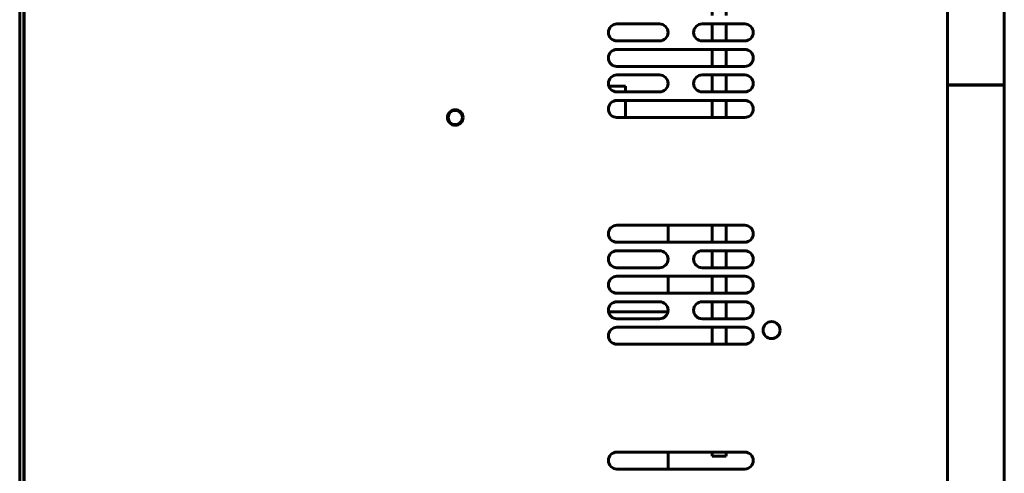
# Model space of a CAD drawing. Header units: millimetres. Extents: x 0 to 1189, y 0 to 841.
# Tile 5 of 9: x 518 to 692, y 354 to 434. Entities that reach past the tile are written whole.
import ezdxf

# ---------------------------------------------------------------- set-up
doc = ezdxf.new("R2010")
doc.units = ezdxf.units.MM
doc.linetypes.add('K5LT_BASIC', pattern=[0])
doc.layers.add('Системный слой', color=7, linetype='Continuous')

# ---------------------------------------------------------------- blocks, each defined once
blk = doc.blocks.new('U39')
at = {"layer": 'Системный слой', "color": 150, "linetype": 'K5LT_BASIC', "lineweight": 60, "true_color": 0x0080ff}
for p, q in [((642.72, 436.99), (642.72, 434.74)), ((642.72, 433.24), (642.72, 430.24)), ((642.72, 428.74), (642.72, 425.74)), ((642.72, 424.24), (642.72, 421.24)), ((642.72, 419.74), (642.72, 416.74)), ((642.72, 397.74), (642.72, 394.74)), ((642.72, 393.24), (642.72, 390.24)), ((642.72, 388.74), (642.72, 385.74)), ((642.72, 384.24), (642.72, 381.24)), ((642.72, 379.74), (642.72, 376.74)), ((642.72, 357.74), (642.72, 356.99))]:
    blk.add_line(p, q, dxfattribs=at)
blk = doc.blocks.new('U40')
at = {"layer": 'Системный слой', "color": 150, "linetype": 'K5LT_BASIC', "lineweight": 60, "true_color": 0x0080ff}
for p, q in [((640.22, 434.74), (640.22, 436.99)), ((640.22, 430.24), (640.22, 433.24)), ((640.22, 425.74), (640.22, 428.74)), ((640.22, 421.24), (640.22, 424.24)), ((640.22, 416.74), (640.22, 419.74)), ((640.22, 394.74), (640.22, 397.74)), ((640.22, 390.24), (640.22, 393.24)), ((640.22, 385.74), (640.22, 388.74)), ((640.22, 381.24), (640.22, 384.24)), ((640.22, 376.74), (640.22, 379.74)), ((640.22, 356.99), (640.22, 357.74))]:
    blk.add_line(p, q, dxfattribs=at)
blk = doc.blocks.new('U43')
at = {"layer": 'Системный слой', "color": 150, "linetype": 'K5LT_BASIC', "lineweight": 60, "true_color": 0x0080ff}
for p, q in [((624.97, 422.24), (624.97, 421.24)), ((624.97, 419.74), (624.97, 416.74))]:
    blk.add_line(p, q, dxfattribs=at)
blk = doc.blocks.new('U45')
at = {"layer": 'Системный слой', "color": 150, "linetype": 'K5LT_BASIC', "lineweight": 60, "true_color": 0x0080ff}
for p, q in [((632.47, 397.74), (632.47, 394.74)), ((632.47, 388.74), (632.47, 385.74))]:
    blk.add_line(p, q, dxfattribs=at)

msp = doc.modelspace()

# ---------------------------------------------------------------- linework, layer by layer
at = {"layer": 'Системный слой', "color": 150, "linetype": 'K5LT_BASIC', "lineweight": 60, "true_color": 0x0080ff}
for p, q in [((518.2228, 211.7407), (518.2228, 624.2407)), ((518.9728, 211.7407), (518.9728, 624.2407)), ((519.0228, 211.7407), (519.0228, 624.2407)), ((681.7228, 422.4907), (681.7228, 606.4907)), ((691.7228, 605.7157), (691.7228, 422.4907)), ((630.9728, 433.2407), (623.4728, 433.2407)), ((645.9728, 433.2407), (638.4728, 433.2407)), ((623.4728, 430.2407), (630.9728, 430.2407)), ((645.9728, 428.7407), (623.4728, 428.7407)), ((638.4728, 430.2407), (645.9728, 430.2407)), ((623.4728, 425.7407), (645.9728, 425.7407)), ((630.9728, 424.2407), (623.4728, 424.2407)), ((645.9728, 424.2407), (638.4728, 424.2407)), ((624.9728, 422.2407), (622.0586, 422.2407)), ((690.9478, 422.4907), (681.7228, 422.4907)), ((681.7228, 422.4603), (690.8728, 422.4603)), ((681.7228, 226.7103), (681.7228, 422.4603)), ((681.9728, 422.4907), (681.9728, 422.4603)), ((690.8728, 422.4603), (691.7228, 422.4603)), ((690.9425, 422.4603), (690.9728, 422.4907)), ((691.7228, 422.4907), (690.9478, 422.4907)), ((691.7228, 422.4603), (691.7228, 227.5603)), ((623.4728, 421.2407), (630.9728, 421.2407)), ((638.4728, 421.2407), (645.9728, 421.2407)), ((645.9728, 419.7407), (623.4728, 419.7407)), ((623.4728, 416.7407), (645.9728, 416.7407)), ((645.9728, 397.7407), (623.4728, 397.7407)), ((623.4728, 394.7407), (645.9728, 394.7407)), ((630.9728, 393.2407), (623.4728, 393.2407)), ((645.9728, 393.2407), (638.4728, 393.2407)), ((623.4728, 390.2407), (630.9728, 390.2407)), ((645.9728, 388.7407), (623.4728, 388.7407)), ((638.4728, 390.2407), (645.9728, 390.2407)), ((623.4728, 385.7407), (645.9728, 385.7407)), ((630.9728, 384.2407), (623.4728, 384.2407)), ((645.9728, 384.2407), (638.4728, 384.2407)), ((627.4728, 382.4907), (621.9938, 382.4907)), ((632.4518, 382.4907), (627.4728, 382.4907)), ((623.4728, 381.2407), (630.9728, 381.2407)), ((638.4728, 381.2407), (645.9728, 381.2407)), ((645.9728, 379.7407), (623.4728, 379.7407)), ((623.4728, 376.7407), (645.9728, 376.7407)), ((645.9728, 357.7407), (623.4728, 357.7407)), ((632.4728, 357.7407), (632.4728, 354.7407)), ((642.7228, 356.9907), (640.2228, 356.9907)), ((623.4728, 354.7407), (645.9728, 354.7407))]:
    msp.add_line(p, q, dxfattribs=at)
for centre, radius in [((594.9728, 416.7407), 1.375), ((594.9728, 416.7407), 1.25), ((650.7228, 379.2407), 1.5)]:
    msp.add_circle(centre, radius, dxfattribs=at)
for centre, start, end in [((623.4728, 431.7407), 90, 270), ((630.9728, 431.7407), 270, 90), ((638.4728, 431.7407), 90, 270), ((645.9728, 431.7407), 270, 90), ((623.4728, 427.2407), 90, 270), ((645.9728, 427.2407), 270, 90), ((623.4728, 422.7407), 90, 270), ((630.9728, 422.7407), 270, 90), ((638.4728, 422.7407), 90, 270), ((645.9728, 422.7407), 270, 90), ((623.4728, 418.2407), 90, 270), ((645.9728, 418.2407), 270, 90), ((623.4728, 396.2407), 90, 270), ((645.9728, 396.2407), 270, 90), ((623.4728, 391.7407), 90, 270), ((630.9728, 391.7407), 270, 90), ((638.4728, 391.7407), 90, 270), ((645.9728, 391.7407), 270, 90), ((623.4728, 387.2407), 90, 270), ((645.9728, 387.2407), 270, 90), ((623.4728, 382.7407), 90, 270), ((630.9728, 382.7407), 270, 90), ((638.4728, 382.7407), 90, 270), ((645.9728, 382.7407), 270, 90), ((623.4728, 378.2407), 90, 270), ((645.9728, 378.2407), 270, 90), ((623.4728, 356.2407), 90, 270), ((645.9728, 356.2407), 270, 90)]:
    msp.add_arc(centre, 1.5, start, end, dxfattribs=at)

# ---------------------------------------------------------------- block references
at = {"layer": 'Системный слой'}
for name in ['U40', 'U39', 'U43', 'U45']:
    msp.add_blockref(name, (0, 0), dxfattribs=at)

doc.saveas('drawing.dxf')
